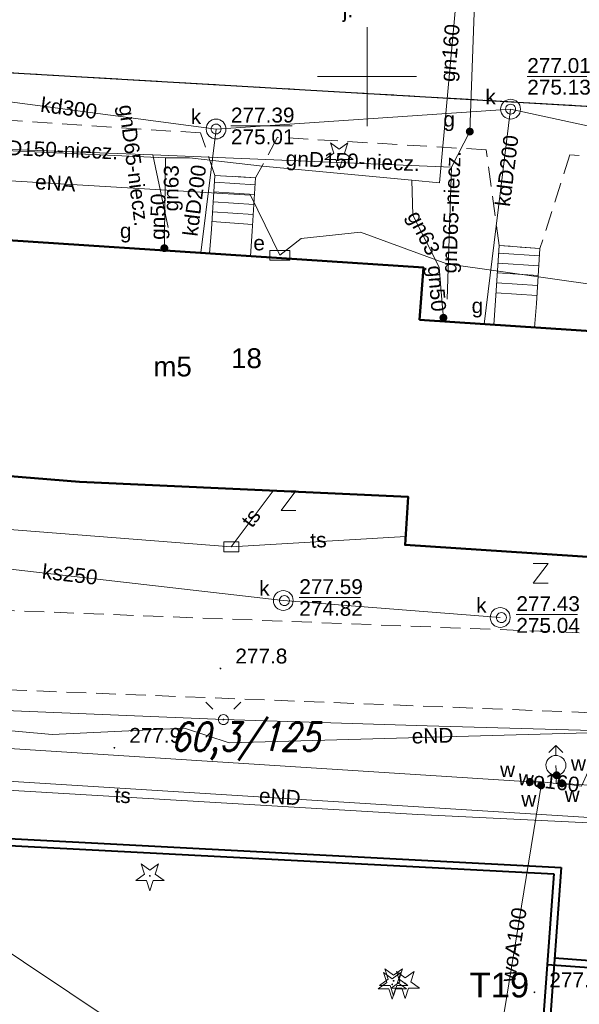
# Model space of a CAD drawing. Extents: x 0 to 6569664, y 0 to 5584502.
# Tile 41 of 64: x 6568582 to 6568611, y 5584053 to 5584103. Entities that reach past the tile are written whole.
import ezdxf
from ezdxf.enums import TextEntityAlignment as Align

# ---------------------------------------------------------------- set-up
doc = ezdxf.new("R2010")
doc.units = 0
doc.header["$PDSIZE"] = 0.75
for name, pattern in [('GAK', [3.5, 2, -0.7, 0.1, -0.7]), ('PRZER2-1', [1.5, 1, -0.5]), ('PRZER3-1', [2, 1.5, -0.5])]:
    doc.linetypes.add(name, pattern=pattern)
doc.layers.get('0').update_dxf_attribs({"linetype": 'CONTINUOUS'})
doc.layers.get('Defpoints').update_dxf_attribs({"linetype": 'CONTINUOUS'})
for name, color, linetype, lineweight in [('alarm', 51, 'CONTINUOUS', 50), ('EGBS', 7, 'CONTINUOUS', 18), ('EGBU', 7, 'CONTINUOUS', 50), ('EGBU_O', 7, 'CONTINUOUS', 50), ('GEPADR_O', 7, 'CONTINUOUS', 18), ('GEPPHC', 7, 'CONTINUOUS', 18), ('GUPPRZ_O', 7, 'CONTINUOUS', 18), ('OTKC', 7, 'CONTINUOUS', 18), ('OTKJ', 7, 'CONTINUOUS', 18), ('OTKJ_O', 7, 'CONTINUOUS', 18), ('OTKK', 7, 'CONTINUOUS', 25), ('OTRN', 7, 'CONTINUOUS', 13), ('OTRN_O', 7, 'CONTINUOUS', 13), ('ramka sekcji', 7, 'CONTINUOUS', 18), ('siec', 7, 'GAK', 70), ('SUEO', 7, 'CONTINUOUS', 18), ('SUPK', 7, 'CONTINUOUS', 18), ('SUPW', 7, 'CONTINUOUS', 18), ('SUPW_O', 7, 'CONTINUOUS', 18)]:
    doc.layers.add(name, color=color, linetype=linetype, lineweight=lineweight)
for name, color, linetype, lineweight, true_color in [('OTZG', 7, 'CONTINUOUS', 18, 0x008000), ('SUEP', 1, 'CONTINUOUS', 18, 0xff0000), ('SUEP_O', 1, 'CONTINUOUS', 18, 0xff0000), ('SUES', 1, 'CONTINUOUS', 18, 0xff0000), ('SUES_O', 1, 'CONTINUOUS', 18, 0xff0000), ('SUGP', 7, 'CONTINUOUS', 18, 0xbfbf00), ('SUGP_O', 7, 'CONTINUOUS', 18, 0xbfbf00), ('SUGU', 7, 'CONTINUOUS', 18, 0xbfbf00), ('SUGU_O', 7, 'CONTINUOUS', 18, 0xbfbf00), ('SUGW', 7, 'CONTINUOUS', 18, 0xbfbf00), ('SUGW_O', 7, 'CONTINUOUS', 18, 0xbfbf00), ('SUKP', 7, 'CONTINUOUS', 18, 0x803300), ('SUKP_O', 7, 'CONTINUOUS', 18, 0x803300), ('SUTP', 7, 'CONTINUOUS', 18, 0xff9100), ('SUTP_O', 7, 'CONTINUOUS', 18, 0xff9100), ('SUWH', 5, 'CONTINUOUS', 18, 0x0000ff), ('SUWP', 5, 'CONTINUOUS', 18, 0x0000ff), ('SUWP_O', 5, 'CONTINUOUS', 18, 0x0000ff), ('SUWW', 5, 'CONTINUOUS', 18, 0x0000ff), ('SUWW_O', 5, 'CONTINUOUS', 18, 0x0000ff)]:
    doc.layers.add(name, color=color, linetype=linetype, lineweight=lineweight, true_color=true_color)
doc.styles.add('Arial', font='arial.ttf')
doc.styles.add('GEO-INFO', font='arial.ttf')
doc.styles.add('UZBROJENIE', font='SIMPLEX.shx', dxfattribs={"width": 0.8, "oblique": 15.00003, "height": 0.9})
doc.dimstyles.get("Standard").update_dxf_attribs({"dimtxt": 0.18, "dimasz": 0.18, "dimexe": 0.18, "dimexo": 0.0625, "dimgap": 0.09, "dimtad": 0, "dimtih": 1, "dimtoh": 1, "dimdec": 4, "dimzin": 0, "dimdsep": 46, "dimtxsty": 'Standard', "dimcen": 0.09, "dimadec": 0, "dimazin": 0, "dimtfac": 1, "dimtdec": 4, "dimtofl": 0, "dimtmove": 0, "dimatfit": 3, "dimfxl": 0, "dimtolj": 1, "dimtzin": 0, "dimarcsym": 0})

# ---------------------------------------------------------------- blocks, each defined once
blk = doc.blocks.new('D_GSPRDI1')
blk.add_hatch(color=0).paths.add_polyline_path([(0, -0.045), (0.013906, -0.042798), (0.02645, -0.036406), (0.036406, -0.02645), (0.042798, -0.013906), (0.045, 0), (0.042798, 0.013906), (0.036406, 0.02645), (0.02645, 0.036406), (0.013906, 0.042798), (0, 0.045), (-0.013906, 0.042798), (-0.02645, 0.036406), (-0.036406, 0.02645), (-0.042798, 0.013906), (-0.045, 0), (-0.042798, -0.013906), (-0.036406, -0.02645), (-0.02645, -0.036406), (-0.013906, -0.042798)])
at = {"color": 0}
blk.add_lwpolyline([(0.272471, 0.088531), (0.713338, -0.231778), (0.168396, -0.231778), (0, -0.750048), (-0.168396, -0.231778), (-0.713338, -0.231778), (-0.272471, 0.088531), (-0.440867, 0.606801), (0, 0.286493), (0.440867, 0.606801)], close=True, dxfattribs=at)
blk = doc.blocks.new('D_GSPWPN1')
blk.add_hatch(color=0).paths.add_polyline_path([(-0.045, 0), (-0.043467, -0.011647), (-0.038971, -0.0225), (-0.03182, -0.03182), (-0.0225, -0.038971), (-0.011647, -0.043467), (0, -0.045), (0.011647, -0.043467), (0.0225, -0.038971), (0.03182, -0.03182), (0.038971, -0.0225), (0.043467, -0.011647), (0.045, 0), (0.043467, 0.011647), (0.038971, 0.0225), (0.03182, 0.03182), (0.0225, 0.038971), (0.011647, 0.043467), (0, 0.045), (-0.011647, 0.043467), (-0.0225, 0.038971), (-0.03182, 0.03182), (-0.038971, 0.0225), (-0.043467, 0.011647)])
blk = doc.blocks.new('D_GUPIKP1_3')
at = {"color": 0}
blk.add_lwpolyline([(0.375, -0.25), (-0.375, -0.25), (-0.375, 0.25), (0.375, 0.25)], close=True, dxfattribs=at)
blk = doc.blocks.new('D_GUPWZA1')
blk.add_hatch(color=0).paths.add_polyline_path([(-0.2, 0), (-0.193185, -0.051764), (-0.173205, -0.1), (-0.141421, -0.141421), (-0.1, -0.173205), (-0.051764, -0.193185), (0, -0.2), (0.051764, -0.193185), (0.1, -0.173205), (0.141421, -0.141421), (0.173205, -0.1), (0.193185, -0.051764), (0.2, 0), (0.193185, 0.051764), (0.173205, 0.1), (0.141421, 0.141421), (0.1, 0.173205), (0.051764, 0.193185), (0, 0.2), (-0.051764, 0.193185), (-0.1, 0.173205), (-0.141421, 0.141421), (-0.173205, 0.1), (-0.193185, 0.051764)])
blk = doc.blocks.new('D_GUPESE1')
at = {"color": 0}
blk.add_lwpolyline([(-0.5, -0.25), (-0.5, 0.25), (0.5, 0.25), (0.5, -0.25)], close=True, dxfattribs=at)
blk = doc.blocks.new('D_GUPIWZ1_1')
at = {"color": 0}
blk.add_lwpolyline([(0, 0.25), (0.064705, 0.241481), (0.125, 0.216506), (0.176777, 0.176777), (0.216506, 0.125), (0.241481, 0.064705), (0.25, 0), (0.241481, -0.064705), (0.216506, -0.125), (0.176777, -0.176777), (0.125, -0.216506), (0.064705, -0.241481), (0, -0.25), (-0.064705, -0.241481), (-0.125, -0.216506), (-0.176777, -0.176777), (-0.216506, -0.125), (-0.241481, -0.064705), (-0.25, 0), (-0.241481, 0.064705), (-0.216506, 0.125), (-0.176777, 0.176777), (-0.125, 0.216506), (-0.064705, 0.241481)], close=True, dxfattribs=at)
blk = doc.blocks.new('D_GUPWDT1')
at = {"color": 0}
for points in [[(-0.353553, 0.646447), (0, 1), (0.353553, 0.646447)], [(0, 0.5), (0, 1)]]:
    blk.add_lwpolyline(points, dxfattribs=at)
blk.add_lwpolyline([(0, 0.5), (0.086824, 0.492404), (0.17101, 0.469846), (0.25, 0.433013), (0.321394, 0.383022), (0.383022, 0.321394), (0.433013, 0.25), (0.469846, 0.17101), (0.492404, 0.086824), (0.5, 0), (0.492404, -0.086824), (0.469846, -0.17101), (0.433013, -0.25), (0.377875, -0.32743), (0.309079, -0.393027), (0.229113, -0.444418), (0.140866, -0.479746), (0.047528, -0.497736), (-0.047528, -0.497736), (-0.140866, -0.479746), (-0.229113, -0.444418), (-0.309079, -0.393027), (-0.377875, -0.32743), (-0.433013, -0.25), (-0.4725, -0.163534), (-0.494911, -0.071157), (-0.499434, 0.023791), (-0.485906, 0.117879), (-0.454816, 0.207708), (-0.407288, 0.290028), (-0.34504, 0.361867), (-0.27032, 0.420627), (-0.185831, 0.464184), (-0.094626, 0.490964)], close=True, dxfattribs=at)
blk = doc.blocks.new('D_GUPGUT1')
blk.add_hatch(color=0).paths.add_polyline_path([(-0.2, 0), (-0.193185, -0.051764), (-0.173205, -0.1), (-0.141421, -0.141421), (-0.1, -0.173205), (-0.051764, -0.193185), (0, -0.2), (0.051764, -0.193185), (0.1, -0.173205), (0.141421, -0.141421), (0.173205, -0.1), (0.193185, -0.051764), (0.2, 0), (0.193185, 0.051764), (0.173205, 0.1), (0.141421, 0.141421), (0.1, 0.173205), (0.051764, 0.193185), (0, 0.2), (-0.051764, 0.193185), (-0.1, 0.173205), (-0.141421, 0.141421), (-0.173205, 0.1), (-0.193185, 0.051764)])
blk = doc.blocks.new('D_GUPGZA1')
blk.add_hatch(color=0).paths.add_polyline_path([(-0.2, 0), (-0.193185, -0.051764), (-0.173205, -0.1), (-0.141421, -0.141421), (-0.1, -0.173205), (-0.051764, -0.193185), (0, -0.2), (0.051764, -0.193185), (0.1, -0.173205), (0.141421, -0.141421), (0.173205, -0.1), (0.193185, -0.051764), (0.2, 0), (0.193185, 0.051764), (0.173205, 0.1), (0.141421, 0.141421), (0.1, 0.173205), (0.051764, 0.193185), (0, 0.2), (-0.051764, 0.193185), (-0.1, 0.173205), (-0.141421, 0.141421), (-0.173205, 0.1), (-0.193185, 0.051764)])
blk = doc.blocks.new('D_GEPPHC1')
at = {"color": 0}
blk.add_lwpolyline([(-0.375, 0.5), (0.375, 0.5), (-0.375, -0.5), (0.375, -0.5)], dxfattribs=at)
blk = doc.blocks.new('D_GUPELA2')
blk.add_hatch(color=0).paths.add_polyline_path([(-0.001087, 0.044987), (0.011881, 0.043403), (0.021281, 0.03965), (0.030065, 0.033482), (0.038133, 0.023893), (0.043117, 0.012881), (0.044986, 0.001113), (0.044323, -0.007777), (0.040557, -0.019497), (0.033417, -0.030138), (0.024849, -0.037517), (0.013788, -0.042836), (0.002013, -0.044955), (-0.00982, -0.043916), (-0.020466, -0.040077), (-0.029541, -0.033946), (-0.036867, -0.025804), (-0.04187, -0.01649), (-0.04461, -0.005909), (-0.044532, 0.006476), (-0.041285, 0.017903), (-0.034764, 0.028574), (-0.024479, 0.03776), (-0.013449, 0.042943)])
at = {"color": 0}
for points in [[(-0.883883, 0.883883), (-0.53033, 0.53033)], [(0.883883, 0.883883), (0.53033, 0.53033)], [(-0.883883, -0.883883), (-0.53033, -0.53033)], [(0.883883, -0.883883), (0.53033, -0.53033)]]:
    blk.add_lwpolyline(points, dxfattribs=at)
blk = doc.blocks.new('D_GUPELA1')
at = {"color": 0}
blk.add_lwpolyline([(0, 0.25), (0.064705, 0.241481), (0.125, 0.216506), (0.176777, 0.176777), (0.216506, 0.125), (0.241481, 0.064705), (0.25, 0), (0.241481, -0.064705), (0.216506, -0.125), (0.176777, -0.176777), (0.125, -0.216506), (0.064705, -0.241481), (0, -0.25), (-0.064705, -0.241481), (-0.125, -0.216506), (-0.176777, -0.176777), (-0.216506, -0.125), (-0.241481, -0.064705), (-0.25, 0), (-0.241481, 0.064705), (-0.216506, 0.125), (-0.176777, 0.176777), (-0.125, 0.216506), (-0.064705, 0.241481)], close=True, dxfattribs=at)
blk = doc.blocks.new('*D45')
at = {"layer": 'Defpoints', "color": 0}
for p in [(6568647.5, 5584150), (6568650, 5584150), (0, 0)]:
    blk.add_point(p, dxfattribs=at)
at = {"layer": 'ramka sekcji', "color": 0, "lineweight": -2}
blk.add_line((6568649.938, 5584150), (6568647.5, 5584150), dxfattribs=at)
at = {"layer": 'ramka sekcji', "color": 0, "insert": (6568644.106, 5584150), "char_height": 0.75, "attachment_point": 5, "style": 'GEO-INFO'}
blk.add_mtext('\\A1;5584150.0000', dxfattribs=at)
blk = doc.blocks.new('*D46')
at = {"layer": 'Defpoints', "color": 0}
for p in [(6568650, 5584152.5), (6568650, 5584150), (0, 0)]:
    blk.add_point(p, dxfattribs=at)
at = {"layer": 'ramka sekcji', "color": 0, "lineweight": -2}
blk.add_line((6568650, 5584150.062), (6568650, 5584152.5), dxfattribs=at)
at = {"layer": 'ramka sekcji', "color": 0, "insert": (6568650, 5584155.896), "char_height": 0.75, "attachment_point": 5, "rotation": 90, "style": 'GEO-INFO'}
blk.add_mtext('\\A1;6568650.0000', dxfattribs=at)

msp = doc.modelspace()

# ---------------------------------------------------------------- linework, layer by layer
at = {"layer": 'EGBS', "linetype": 'Continuous', "lineweight": 18, "elevation": 10.18}
for points in [[(6568592.33, 5584095.02), (6568594.38, 5584094.9), (6568594.2, 5584092.2), (6568594.12005, 5584090.95075), (6568592.06041, 5584091.08556), (6568592.15, 5584092.31)], [(6568608.72, 5584091.33), (6568606.66, 5584091.49), (6568606.48, 5584088.71), (6568606.39031, 5584087.48424), (6568608.44986, 5584087.34892), (6568608.54, 5584088.56)]]:
    msp.add_lwpolyline(points, close=True, dxfattribs=at)
for points in [[(6568594.35652, 5584094.54779), (6568592.30771, 5584094.68437)], [(6568594.32326, 5584094.04889), (6568592.27457, 5584094.18547)], [(6568594.29, 5584093.55), (6568592.24143, 5584093.68657)], [(6568594.25674, 5584093.05111), (6568592.2083, 5584093.18767)], [(6568594.22348, 5584092.55221), (6568592.17516, 5584092.68877)], [(6568606.63461, 5584091.09791), (6568608.69624, 5584090.96442)], [(6568606.60231, 5584090.59896), (6568608.66382, 5584090.46548)], [(6568606.57, 5584090.1), (6568608.6314, 5584089.96653)], [(6568606.53769, 5584089.60104), (6568608.59898, 5584089.46758)], [(6568606.50539, 5584089.10209), (6568608.56655, 5584088.96863)]]:
    msp.add_lwpolyline(points, dxfattribs=at)
at = {"layer": 'EGBU', "linetype": 'Continuous', "lineweight": 50, "elevation": 10.18}
msp.add_lwpolyline([(6568602.65, 5584087.73), (6568615.13, 5584086.91), (6568614.45, 5584075.57), (6568601.92, 5584076.39), (6568602.08, 5584078.81), (6568585.50349, 5584079.5626), (6568565.26, 5584081.22), (6568566.02, 5584092.79), (6568602.84, 5584090.38)], close=True, dxfattribs=at)
at = {"layer": 'GUPPRZ_O', "linetype": 'Continuous', "lineweight": 13, "elevation": 10.8, "flags": 128}
for points in [[(6568608.07786, 5584100.01485), (6568611.15786, 5584100.01485)], [(6568593.13819, 5584097.51471), (6568596.21819, 5584097.51471)], [(6568596.58491, 5584073.73739), (6568599.66491, 5584073.73739)], [(6568607.52678, 5584072.87835), (6568610.60678, 5584072.87835)]]:
    msp.add_lwpolyline(points, dxfattribs=at)
at = {"layer": 'OTKC', "linetype": 'PRZER2-1', "lineweight": 18, "elevation": 10.18}
for points in [[(6568576.9, 5584133.67), (6568574.89, 5584100.61), (6568615.39, 5584098.26)], [(6568619.67, 5584095.39), (6568610.23, 5584096.05), (6568608.72, 5584091.33), (6568606.66, 5584091.49), (6568606.01, 5584096.31), (6568595.49, 5584096.94), (6568594.38, 5584094.9), (6568592.33, 5584095.02), (6568591.61, 5584097.16), (6568575.92, 5584098.19)], [(6568457.12, 5584078.74), (6568471.46, 5584077.93), (6568474.02, 5584077.89), (6568483.79, 5584077.36), (6568485.7, 5584077.32), (6568488.13, 5584077.21), (6568489.26, 5584077.14), (6568512.66, 5584076.01), (6568514.70571, 5584075.918), (6568538.01, 5584074.87), (6568539.27, 5584076.24), (6568539.96, 5584083.71), (6568542.58, 5584083.57), (6568549.84, 5584083.1), (6568553.2, 5584082.92), (6568553.49, 5584082.73), (6568553.36, 5584075.15), (6568554.25, 5584074.24), (6568560.68, 5584073.85), (6568561.74, 5584073.87), (6568619.15, 5584071.63)], [(6568615.82, 5584067.75), (6568562.39, 5584069.85), (6568556.65, 5584069.97), (6568533.9, 5584071.07)]]:
    msp.add_lwpolyline(points, dxfattribs=at)
at = {"layer": 'OTKJ', "linetype": 'PRZER3-1', "lineweight": 18, "elevation": 10.18}
msp.add_lwpolyline([(6568615.39, 5584098.26), (6568574.89, 5584100.61), (6568576.9, 5584133.67)], dxfattribs=at)
at = {"layer": 'OTKK', "linetype": 'Continuous', "lineweight": 25, "elevation": 10.18}
msp.add_lwpolyline([(6568574.89, 5584100.61), (6568615.39, 5584098.26), (6568619.67, 5584095.39), (6568621.64, 5584091.37), (6568622.05, 5584083.43), (6568626.15, 5584083.24), (6568624.96, 5584069.96)], dxfattribs=at)
at = {"layer": 'ramka sekcji'}
for q in [(6568600, 5584102.5), (6568597.5, 5584100), (6568600, 5584097.5), (6568602.5, 5584100)]:
    msp.add_line((6568600, 5584100), q, dxfattribs=at)
at = {"layer": 'siec', "linetype": 'ByBlock', "lineweight": 40}
for p, q in [((6568564.59326, 5584062.13498), (6568609.41547, 5584059.80289)), ((6568564.96462, 5584062.46223), (6568609.78683, 5584060.13014)), ((6568609.78683, 5584060.13014), (6568606.47736, 5584014.40621)), ((6568609.41547, 5584059.80289), (6568606.10601, 5584014.07896)), ((6568615.41972, 5584054.76358), (6568609.08392, 5584055.22216)), ((6568615.0959, 5584055.13793), (6568609.45505, 5584055.54622))]:
    msp.add_line(p, q, dxfattribs=at)
at = {"layer": 'SUEP', "linetype": 'Continuous', "lineweight": 18, "elevation": 10.14}
for points in [[(6568595.6, 5584090.99), (6568594.12893, 5584094.02904), (6568569.31956, 5584095.50732)], [(6568591.84922, 5583969.21782), (6568603.50663, 5583976.4686), (6568622.5865, 5583975.8144), (6568622.6444, 5584016.31829), (6568617.76016, 5584029.8064), (6568618.47051, 5584043.74663), (6568620.21056, 5584049.95953), (6568617.64449, 5584051.96662), (6568618.73173, 5584062.17458), (6568620.09776, 5584075.00001), (6568619.53545, 5584088.36379), (6568604.02591, 5584090.56413), (6568599.66503, 5584092.15806), (6568596.68181, 5584091.84144), (6568595.6, 5584090.99)], [(6568570.93827, 5584080.7551), (6568569.55679, 5584078.17917), (6568572.46449, 5584065.0563), (6568618.73173, 5584062.17458)], [(6568490, 5584072.02), (6568504.38, 5584071.53), (6568518.75, 5584070.91), (6568535.68, 5584070.07), (6568546.76, 5584069.78), (6568556.41, 5584068.73), (6568570.47, 5584068.4), (6568582.18, 5584068.02), (6568592.76, 5584067.58), (6568603.03, 5584067.26), (6568614.32, 5584066.94)], [(6568570.84984, 5584068.02944), (6568584.12545, 5584066.82287), (6568590.79071, 5584067.15178), (6568593.04799, 5584066.4082), (6568613.56071, 5584066.97516)]]:
    msp.add_lwpolyline(points, dxfattribs=at)
at = {"layer": 'SUGP', "linetype": 'Continuous', "lineweight": 18, "elevation": 10.14}
for points in [[(6568571.39, 5584096.91), (6568575.44, 5584096.82), (6568578.83, 5584096.41), (6568589.84, 5584095.9), (6568591.05, 5584095.91), (6568594.73, 5584095.48), (6568602.26, 5584094.78), (6568603.66, 5584094.64), (6568604.85, 5584107.74), (6568609.36, 5584107.66), (6568613.41, 5584107.35), (6568619.37, 5584106.72), (6568620.65914, 5584106.65318)], [(6568624.05744, 5584105.89461), (6568624.04332, 5584105.66756), (6568618.48624, 5584106.18597), (6568605.54992, 5584107.37933), (6568605.18, 5584097.23)], [(6568605.18, 5584097.23), (6568604.25173, 5584095.43872), (6568589.20171, 5584096.0538), (6568578.93387, 5584096.4514), (6568571.26066, 5584096.96563)], [(6568589.20171, 5584096.0538), (6568589.97, 5584092.39)], [(6568589.84, 5584095.9), (6568589.79, 5584092.05)], [(6568604.25173, 5584095.43872), (6568604.04, 5584088.78)], [(6568602.26, 5584094.78), (6568602.31, 5584093.02), (6568603.64, 5584090.39), (6568603.79, 5584088.54)], [(6568589.79, 5584092.05), (6568589.78, 5584091.35)], [(6568603.79, 5584088.54), (6568603.85, 5584087.84)]]:
    msp.add_lwpolyline(points, dxfattribs=at)
at = {"layer": 'SUKP', "linetype": 'Continuous', "lineweight": 18, "elevation": 10.14}
for points in [[(6568623.96972, 5584021.39394), (6568594.36033, 5584047.55093), (6568568.60146, 5584064.77377), (6568545.13518, 5584067.49805), (6568545.4042, 5584110.26428), (6568539.09863, 5584113.61504), (6568505.81597, 5584131.84069)], [(6568607.23636, 5584098.36061), (6568592.38819, 5584097.35917), (6568577.52836, 5584099.31317)], [(6568605.9032, 5584087.51625), (6568607.23636, 5584098.36061)], [(6568617.31505, 5584096.18106), (6568607.23636, 5584098.36061)], [(6568591.61147, 5584091.11495), (6568592.38819, 5584097.35917)], [(6568606.71402, 5584072.72773), (6568595.7751, 5584073.58654), (6568574.24136, 5584076.06372), (6568568.60146, 5584064.77377)]]:
    msp.add_lwpolyline(points, dxfattribs=at)
at = {"layer": 'SUPK', "linetype": 'Continuous', "lineweight": 18, "elevation": 10.14}
for points in [[(6568607.23636, 5584097.86061, -1), (6568607.23636, 5584098.86061, -1)], [(6568592.38819, 5584096.85917, -1), (6568592.38819, 5584097.85917, -1)], [(6568595.7751, 5584073.08654, -1), (6568595.7751, 5584074.08654, -1)], [(6568606.71402, 5584072.22773, -1), (6568606.71402, 5584073.22773, -1)]]:
    msp.add_lwpolyline(points, format="xyb", close=True, dxfattribs=at)
at = {"layer": 'SUTP', "linetype": 'Continuous', "lineweight": 18, "elevation": 10.14}
for points in [[(6568593.15712, 5584076.28798), (6568595.25843, 5584079.11971)], [(6568569.72372, 5584078.12118), (6568593.15712, 5584076.28798)], [(6568621.70781, 5584041.64818), (6568622.93309, 5584061.80353), (6568602.56379, 5584062.79314), (6568572.78877, 5584064.55962), (6568569.72372, 5584078.12118)], [(6568593.15712, 5584076.28798), (6568601.94817, 5584076.81607)]]:
    msp.add_lwpolyline(points, dxfattribs=at)
at = {"layer": 'SUWP', "linetype": 'Continuous', "lineweight": 18, "elevation": 10.14}
for points in [[(6568621.28272, 5584106.06094), (6568621.10922, 5584103.59525), (6568620.59419, 5584093.89786), (6568620.43043, 5584085.65512), (6568620.34416, 5584083.81386), (6568619.3302, 5584079.46046), (6568618.11854, 5584077.25468), (6568615.09515, 5584072.84539), (6568612.43985, 5584067.81078), (6568610.80603, 5584064.21945), (6568609.82405, 5584064.36681)], [(6568522.38564, 5584069.94059), (6568608.21304, 5584064.43606)], [(6568609.53421, 5584064.35308), (6568609.55879, 5584064.77343), (6568609.52235, 5584065.273)], [(6568608.79298, 5584064.44353), (6568608.77531, 5584064.26329), (6568606.16171, 5584048.16588), (6568602.92248, 5584032.87692)], [(6568608.79298, 5584064.44353), (6568608.21304, 5584064.43606)], [(6568609.82405, 5584064.36681), (6568609.53421, 5584064.35308), (6568608.79298, 5584064.44353)], [(6568609.82405, 5584064.36681), (6568615.6371, 5584064.00094)]]:
    msp.add_lwpolyline(points, dxfattribs=at)

# ---------------------------------------------------------------- block references
at = {"layer": 'GEPPHC', "linetype": 'Continuous', "lineweight": 18}
for p in [(6568596.0409, 5584078.62016, 10.24), (6568608.74921, 5584074.9561, 10.24)]:
    msp.add_blockref('D_GEPPHC1', p, dxfattribs=at)
at = {"layer": 'OTRN', "linetype": 'Continuous', "lineweight": 13}
for p in [(6568592.61, 5584070.16, 10.08), (6568587.26, 5584066.16, 10.08), (6568608.44, 5584053.83, 10.08)]:
    msp.add_blockref('D_GSPWPN1', p, dxfattribs=at)
at = {"layer": 'OTZG', "linetype": 'Continuous', "lineweight": 18}
for p in [(6568598.59, 5584096.05, 10.12), (6568589.05, 5584059.7, 10.12), (6568601.27, 5584054.23, 10.12), (6568601.34, 5584054.41, 10.12), (6568601.93, 5584054.27, 10.12)]:
    msp.add_blockref('D_GSPRDI1', p, dxfattribs=at)
at = {"layer": 'SUEO', "linetype": 'Continuous', "lineweight": 18}
for name, p in [('D_GUPELA2', (6568592.76, 5584067.58, 10.15)), ('D_GUPELA1', (6568592.76, 5584067.58, 10.16))]:
    msp.add_blockref(name, p, dxfattribs=at)
at = {"layer": 'SUES', "linetype": 'Continuous', "lineweight": 18}
msp.add_blockref('D_GUPESE1', (6568595.6, 5584090.99, 10.16), dxfattribs=at)
at = {"layer": 'SUGU', "linetype": 'Continuous', "lineweight": 18}
msp.add_blockref('D_GUPGUT1', (6568605.18, 5584097.23, 10.16), dxfattribs=at)
at = {"layer": 'SUGW', "linetype": 'Continuous', "lineweight": 18}
for p in [(6568589.78, 5584091.35, 10.16), (6568603.85, 5584087.84, 10.16)]:
    msp.add_blockref('D_GUPGZA1', p, dxfattribs=at)
at = {"layer": 'SUPK', "linetype": 'Continuous', "lineweight": 18}
msp.add_blockref('D_GUPIKP1_3', (6568593.15712, 5584076.28798, 10.16), dxfattribs=at)
at = {"layer": 'SUPW', "linetype": 'Continuous', "lineweight": 18}
for p in [(6568607.23636, 5584098.36061, 10.18), (6568592.38819, 5584097.35917, 10.18), (6568595.83491, 5584073.58185, 10.18), (6568606.77678, 5584072.72281, 10.18)]:
    msp.add_blockref('D_GUPIWZ1_1', p, dxfattribs=at)
at = {"layer": 'SUWH', "linetype": 'Continuous', "lineweight": 18}
msp.add_blockref('D_GUPWDT1', (6568609.52235, 5584065.273, 10.16), dxfattribs=at)
at = {"layer": 'SUWW', "linetype": 'Continuous', "lineweight": 18}
for p in [(6568608.21304, 5584064.43606, 10.16), (6568609.55879, 5584064.77343, 10.16), (6568609.82405, 5584064.36681, 10.16), (6568608.77531, 5584064.26329, 10.16)]:
    msp.add_blockref('D_GUPWZA1', p, dxfattribs=at)

# ---------------------------------------------------------------- texts
at = {"layer": 'alarm', "color": 0, "lineweight": 30, "style": 'UZBROJENIE', "oblique": 15.00003, "width": 0.8}
msp.add_text('60,3/125', height=1.44, dxfattribs=at).set_placement((6568590.09363, 5584066.00026, 10.18))
at = {"layer": 'alarm', "color": 0, "linetype": 'Continuous', "lineweight": 30, "style": 'GEO-INFO'}
msp.add_text('T19', height=1.25, dxfattribs=at).set_placement((6568606.67106, 5584054.19783, 0.62), align=Align.MIDDLE)
at = {"layer": 'EGBU_O', "linetype": 'Continuous', "lineweight": 0, "style": 'Arial'}
msp.add_text('m5', height=1, dxfattribs=at).set_placement((6568590.195, 5584084.88519, 10.8), align=Align.CENTER)
at = {"layer": 'GEPADR_O', "linetype": 'Continuous', "lineweight": 0, "style": 'Arial'}
msp.add_text('18', height=1, dxfattribs=at).set_placement((6568593.14426, 5584085.30314, 10.8))
at = {"layer": 'GUPPRZ_O', "linetype": 'Continuous', "lineweight": 0, "style": 'Arial'}
for s, p in [('277.01', (6568608.07786, 5584100.18735, 10.8)), ('275.13', (6568608.07786, 5584099.09235, 10.8)), ('277.39', (6568593.13819, 5584097.68721, 10.8)), ('275.01', (6568593.13819, 5584096.59221, 10.8)), ('277.59', (6568596.58491, 5584073.90989, 10.8)), ('274.82', (6568596.58491, 5584072.81489, 10.8)), ('277.43', (6568607.52678, 5584073.05085, 10.8)), ('275.04', (6568607.52678, 5584071.95585, 10.8))]:
    msp.add_text(s, height=0.75, dxfattribs=at).set_placement(p)
at = {"layer": 'OTKJ_O', "linetype": 'Continuous', "lineweight": 0, "style": 'Arial'}
msp.add_text('j.', height=0.75, dxfattribs=at).set_placement((6568599.035, 5584102.98591, 10.8), align=Align.CENTER)
at = {"layer": 'OTRN_O', "linetype": 'Continuous', "lineweight": 0, "style": 'Arial'}
for s, p in [('277.8', (6568593.36, 5584070.41, 10.8)), ('277.9', (6568588.01, 5584066.41, 10.8)), ('277.7', (6568609.19, 5584054.08, 10.8))]:
    msp.add_text(s, height=0.75, dxfattribs=at).set_placement(p)
at = {"layer": 'SUEP_O', "linetype": 'Continuous', "lineweight": 0, "style": 'Arial'}
for s, rotation, p in [('eNA', 356.590046, (6568584.2649, 5584094.2666, 10.8)), ('eND', 1.583201, (6568603.31246, 5584066.39831, 10.8)), ('eND', 356.435973, (6568595.57987, 5584063.32253, 10.8))]:
    msp.add_text(s, height=0.75, rotation=rotation, dxfattribs=at).set_placement(p, align=Align.CENTER)
at = {"layer": 'SUES_O', "linetype": 'Continuous', "lineweight": 0, "style": 'Arial'}
msp.add_text('e', height=0.75, dxfattribs=at).set_placement((6568594.85, 5584091.24, 10.8), align=Align.RIGHT)
at = {"layer": 'SUGP_O', "linetype": 'Continuous', "lineweight": 0, "style": 'Arial'}
for s, rotation, p in [('gn160', 84.809493, (6568604.54727, 5584101.16345, 10.8)), ('gnD65-niecz.', 277.488303, (6568587.88718, 5584095.47605, 10.8)), ('gnD150-niecz.', 357.782467, (6568584.05643, 5584095.95934, 10.8)), ('gnD150-niecz.', 357.659701, (6568599.26443, 5584095.37212, 10.8)), ('gnD65-niecz.', 87.986405, (6568604.61404, 5584093.1563, 10.8)), ('gn63', 89.255946, (6568590.4927, 5584094.36809, 10.8)), ('gn50', 89.181551, (6568589.82937, 5584092.93234, 10.8)), ('gn63', 296.82588, (6568602.52627, 5584091.94975, 10.8)), ('gn50', 274.899101, (6568603.15653, 5584089.28641, 10.8))]:
    msp.add_text(s, height=0.75, rotation=rotation, dxfattribs=at).set_placement(p, align=Align.CENTER)
at = {"layer": 'SUGU_O', "linetype": 'Continuous', "lineweight": 0, "style": 'Arial'}
msp.add_text('g', height=0.75, dxfattribs=at).set_placement((6568604.43, 5584097.48, 10.8), align=Align.RIGHT)
at = {"layer": 'SUGW_O', "linetype": 'Continuous', "lineweight": 0, "style": 'Arial'}
for p in [(6568588.12342, 5584091.85768, 10.8), (6568605.85474, 5584088.07755, 10.8)]:
    msp.add_text('g', height=0.75, dxfattribs=at).set_placement(p, align=Align.RIGHT)
at = {"layer": 'SUKP_O', "linetype": 'Continuous', "lineweight": 0, "style": 'Arial'}
for s, rotation, p in [('kd300', 352.50884, (6568584.92001, 5584098.04519, 10.8)), ('kdD200', 82.99146, (6568607.42054, 5584095.20983, 10.8)), ('kdD200', 82.909389, (6568591.67157, 5584093.70938, 10.8)), ('ks250', 353.437718, (6568584.97469, 5584074.53358, 10.8))]:
    msp.add_text(s, height=0.75, rotation=rotation, dxfattribs=at).set_placement(p, align=Align.CENTER)
at = {"layer": 'SUPW_O', "linetype": 'Continuous', "lineweight": 0, "style": 'Arial'}
for p in [(6568606.48636, 5584098.61061, 10.8), (6568591.63819, 5584097.60917, 10.8), (6568595.08491, 5584073.83185, 10.8), (6568606.02678, 5584072.97281, 10.8)]:
    msp.add_text('k', height=0.75, dxfattribs=at).set_placement(p, align=Align.RIGHT)
at = {"layer": 'SUTP_O', "linetype": 'Continuous', "lineweight": 0, "style": 'Arial'}
for rotation, p in [(53.422424, (6568594.44345, 5584077.52896, 10.8)), (3.437679, (6568597.57024, 5584076.25907, 10.8)), (356.604751, (6568587.6589, 5584063.38342, 10.8))]:
    msp.add_text('ts', height=0.75, rotation=rotation, dxfattribs=at).set_placement(p, align=Align.CENTER)
at = {"layer": 'SUWP_O', "linetype": 'Continuous', "lineweight": 0, "style": 'Arial'}
for s, rotation, p in [('wo160', 353.042223, (6568609.12804, 5584064.10699, 10.8)), ('woA100', 80.777823, (6568607.75819, 5584056.16755, 10.8))]:
    msp.add_text(s, height=0.75, rotation=rotation, dxfattribs=at).set_placement(p, align=Align.CENTER)
at = {"layer": 'SUWW_O', "linetype": 'Continuous', "lineweight": 0, "style": 'Arial'}
for p in [(6568611.03685, 5584064.99772, 10.8), (6568607.46304, 5584064.68606, 10.8), (6568608.53471, 5584063.19577, 10.8), (6568610.71984, 5584063.42854, 10.8)]:
    msp.add_text('w', height=0.75, dxfattribs=at).set_placement(p, align=Align.RIGHT)

# ---------------------------------------------------------------- dimensions: what is measured, and where the dimension line sits
at = {"layer": 'ramka sekcji'}
for offset, dtype, picture, middle in [((0, 2.5), 1, '*D46', (6568650, 5584155.8956787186)), ((-2.5, 0), 0, '*D45', (6568644.1063676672, 5584150))]:
    dim = msp.add_ordinate_dim(feature_location=(6568650, 5584150), offset=offset, dtype=dtype, origin=(0, 0), dimstyle='Standard', override={"dimtxt": 0.75, "dimtxsty": 'GEO-INFO'}, dxfattribs=at)
    dim.commit()
    dim.dimension.update_dxf_attribs({"geometry": picture, "text_midpoint": middle})

doc.saveas('drawing.dxf')
